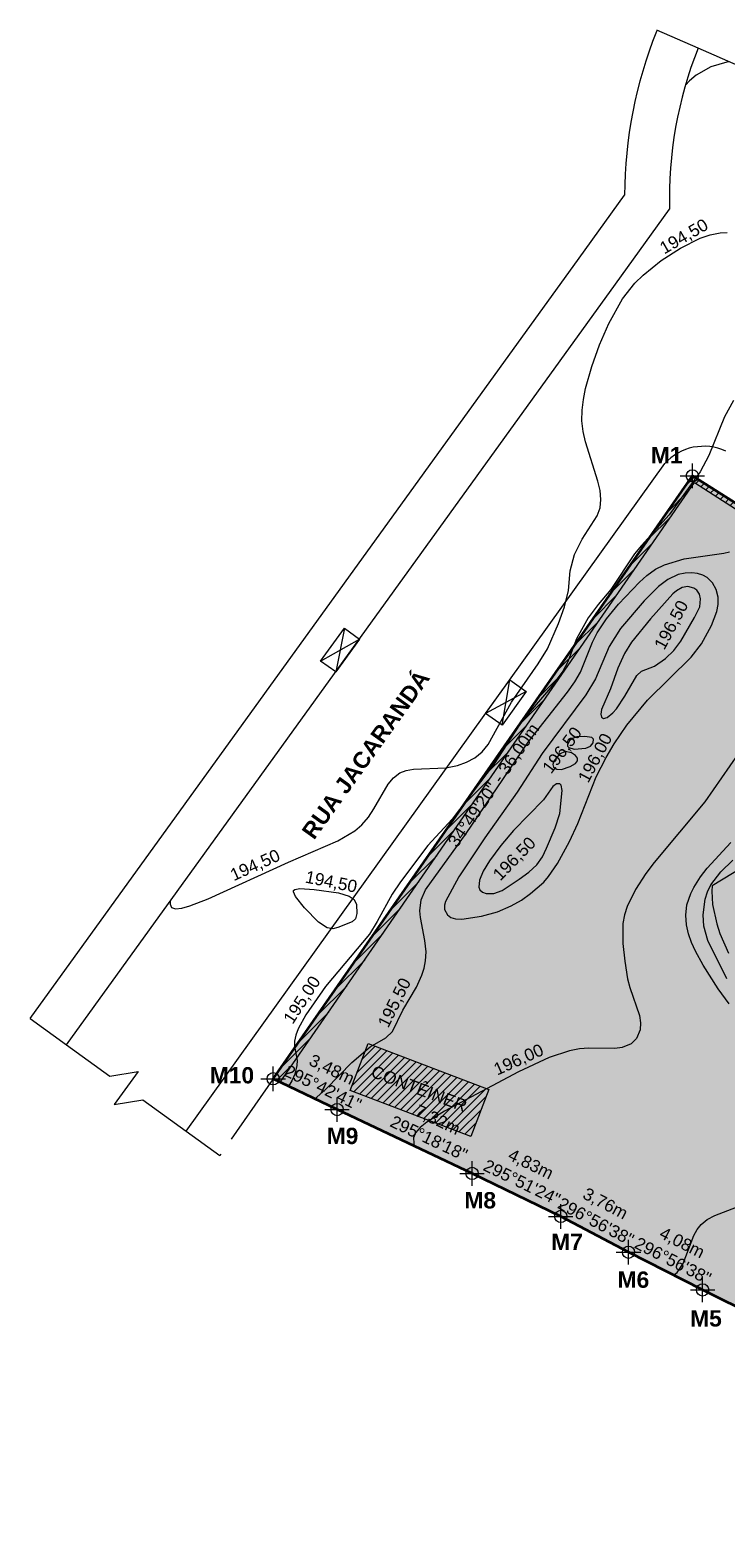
# Model space of a CAD drawing. Header units: metres. Extents: x 590370.8 to 590464.4, y 8271368.9 to 8271453.9.
# Tile 1 of 2: x 590370.8 to 590404.9, y 8271380.1 to 8271453.9. Entities that reach past the tile are written whole.
import ezdxf

# ---------------------------------------------------------------- set-up
doc = ezdxf.new("R2010")
doc.units = ezdxf.units.M
doc.header["$PDMODE"] = 34
doc.header["$PDSIZE"] = 0.6
doc.linetypes.add('ACAD_ISO10W100', pattern=[18, 12, -3, 0, -3])
doc.layers.get('0').update_dxf_attribs({"lineweight": 9})
for name, color, linetype, lineweight in [('@Confinantes', 30, 'ACAD_ISO10W100', 20), ('@Curvas de Nível', 23, 'Continuous', 9), ('@Edificação', 15, 'Continuous', 9), ('@Sistema Viário', 8, 'Continuous', 20), ('Boca de Lobo', 5, 'Continuous', 9)]:
    doc.layers.add(name, color=color, linetype=linetype, lineweight=lineweight)
doc.layers.add('@Hachura Lote', color=7, linetype='Continuous', lineweight=9, true_color=0xffffad, transparency=0.3)
doc.layers.add('@Perímetro', color=7, linetype='Continuous', lineweight=35, true_color=0x24b28c)
doc.styles.add('ARIAL-00', font='arial.ttf')
doc.styles.get("Standard").update_dxf_attribs({"font": 'arialbd.ttf'})
doc.styles.add('style1', font='arialbd.ttf')
pattern_1 = [(45, (0, 0), (-0.1975656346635, 0.1975656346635), [])]

msp = doc.modelspace()

# ---------------------------------------------------------------- hatches: boundary and pattern name
at = {"layer": '@Edificação'}
h = msp.add_hatch(dxfattribs=at)
h.set_pattern_fill('ANSI31', color=256, scale=0.088)
h.set_pattern_definition(pattern_1)
h.paths.add_polyline_path([(590421.045, 8271383.633), (590421.288, 8271383.512), (590421.344, 8271383.618), (590426.928, 8271394.24), (590435.741, 8271411.001), (590435.851, 8271411.212), (590418.216, 8271422.52), (590413.286, 8271425.681), (590403.284, 8271432.098), (590382.731, 8271402.55), (590383.082, 8271402.381), (590403.383, 8271431.769), (590432.407, 8271413.128), (590435.503, 8271411.139), (590432.162, 8271404.85), (590426.093, 8271393.28), (590421.189, 8271383.909), (590421.101, 8271383.739)])
h = msp.add_hatch(dxfattribs=at)
h.set_pattern_fill('ANSI31', color=256, scale=0.088)
h.set_pattern_definition(pattern_1)
h.paths.add_polyline_path([(590387.622, 8271404.188), (590387.486, 8271404.109), (590387.237, 8271403.895), (590386.507, 8271401.97), (590390.383, 8271400.5), (590391.124, 8271400.967), (590393.2, 8271402.063)])
h.paths.add_polyline_path([(590393.299, 8271402.026), (590393.2, 8271402.063), (590391.124, 8271400.967), (590390.383, 8271400.5), (590392.427, 8271399.725)])
h.paths.add_polyline_path([(590387.18, 8271402.348), (590392.073, 8271400.484), (590392.513, 8271401.639), (590387.62, 8271403.503)], flags=9)
h.paths.add_polyline_path([(590389.052, 8271401.875), (590392.932, 8271400.04), (590392.113, 8271398.309), (590388.233, 8271400.143)], flags=9)
at = {"layer": '@Hachura Lote'}
h = msp.add_hatch(color=256, dxfattribs=at)
h.dxf.hatch_style = 1
h.paths.add_polyline_path([(590428.252, 8271380.053), (590428.252, 8271380.053), (590425.259, 8271381.54), (590403.788, 8271392.204), (590400.153, 8271394.051), (590396.832, 8271395.804), (590392.483, 8271397.912), (590385.866, 8271401.041), (590382.731, 8271402.55), (590382.731, 8271402.55), (590403.284, 8271432.098), (590442.152, 8271407.538)])

# ---------------------------------------------------------------- linework, layer by layer
for p in [(590403.284, 8271432.098), (590382.731, 8271402.55), (590385.866, 8271401.041), (590392.483, 8271397.912), (590396.832, 8271395.804), (590400.153, 8271394.051), (590403.788, 8271392.204)]:
    msp.add_point(p)
at = {"layer": '@Confinantes', "ltscale": 0.3}
msp.add_lwpolyline([(590382.731, 8271402.55), (590380.113, 8271398.787)], dxfattribs=at)
at = {"layer": '@Curvas de Nível'}
for points, elevation in [([(590405.096, 8271452.388), (590404.967, 8271452.372), (590404.194, 8271452.135), (590403.475, 8271451.731), (590403.141, 8271451.455), (590402.943, 8271451.244)], 194), ([(590377.688, 8271411.258), (590377.674, 8271411.115), (590377.747, 8271410.946), (590377.95, 8271410.883), (590378.257, 8271410.917), (590378.641, 8271411.02), (590379.551, 8271411.362), (590383.489, 8271413.167), (590385.905, 8271414.207), (590386.736, 8271414.703), (590387.087, 8271415.002), (590387.403, 8271415.373), (590387.67, 8271415.778), (590388.375, 8271416.981), (590388.635, 8271417.303), (590388.937, 8271417.541), (590389.254, 8271417.665), (590389.608, 8271417.724), (590391.204, 8271417.788), (590391.772, 8271417.911), (590392.215, 8271418.07), (590392.625, 8271418.285), (590392.982, 8271418.567), (590393.276, 8271418.93), (590394.418, 8271421.01), (590395.725, 8271422.888), (590396.18, 8271423.625), (590396.719, 8271424.866), (590397.02, 8271425.685), (590397.21, 8271426.483), (590397.29, 8271427.443), (590397.503, 8271428.237), (590397.876, 8271428.997), (590398.62, 8271430.139), (590398.766, 8271430.536), (590398.802, 8271430.942), (590398.756, 8271431.375), (590398.654, 8271431.829), (590398.05, 8271433.771), (590397.936, 8271434.277), (590397.873, 8271434.789), (590397.878, 8271435.315), (590397.94, 8271435.846), (590398.047, 8271436.38), (590398.351, 8271437.451), (590398.737, 8271438.516), (590399.187, 8271439.559), (590399.862, 8271440.777), (590400.47, 8271441.537), (590400.875, 8271441.931), (590401.757, 8271442.644), (590402.696, 8271443.26), (590403.664, 8271443.745), (590404.154, 8271443.912), (590404.649, 8271444.006), (590404.995, 8271444.016)], 194.5), ([(590405.297, 8271435.788), (590404.865, 8271434.988), (590404.092, 8271433.097), (590403.672, 8271432.288), (590402.153, 8271430.182), (590400.783, 8271428.685), (590400.45, 8271428.275), (590399.293, 8271426.52), (590398.665, 8271425.793), (590398.175, 8271425.139), (590397.605, 8271424.118), (590397.168, 8271422.956), (590396.937, 8271422.53), (590396.322, 8271421.712), (590395.131, 8271420.318), (590394.813, 8271419.892), (590393.573, 8271417.992), (590391.516, 8271415.271), (590390.314, 8271413.98), (590388.981, 8271412.209), (590388.569, 8271411.597), (590387.837, 8271410.254), (590387.452, 8271409.641), (590385.304, 8271407.065), (590384.341, 8271405.684), (590383.962, 8271405), (590383.838, 8271404.682), (590383.778, 8271404.387), (590383.783, 8271404.156), (590383.901, 8271403.446), (590383.895, 8271403.208), (590383.802, 8271402.771), (590383.652, 8271402.444), (590383.544, 8271402.292), (590383.473, 8271402.193)], 195), ([(590384.777, 8271401.565), (590384.874, 8271401.652), (590385.336, 8271402.065), (590386.592, 8271403.343), (590387.486, 8271404.109), (590388.261, 8271404.562), (590388.588, 8271404.867), (590389.096, 8271405.917), (590389.761, 8271407.043), (590390.028, 8271407.634), (590390.138, 8271407.976), (590390.207, 8271408.326), (590390.226, 8271408.779), (590390.167, 8271409.327), (590389.951, 8271410.458), (590389.929, 8271410.783), (590389.995, 8271411.319), (590390.194, 8271411.808), (590392.196, 8271414.567), (590395.23, 8271419.046), (590397.158, 8271421.491), (590397.52, 8271422.002), (590397.797, 8271422.483), (590398.382, 8271423.947), (590398.616, 8271424.412), (590399.077, 8271425.089), (590399.665, 8271425.811), (590400.696, 8271426.889), (590401.05, 8271427.208), (590401.48, 8271427.517), (590401.922, 8271427.738), (590402.88, 8271428.027), (590404.822, 8271428.308), (590405.106, 8271428.368)], 195.5), ([(590405.944, 8271419.057), (590403.891, 8271416.127), (590401.413, 8271413.152), (590401.002, 8271412.613), (590400.493, 8271411.822), (590400.091, 8271410.999), (590399.952, 8271410.58), (590399.87, 8271410.157), (590399.882, 8271409.187), (590399.966, 8271408.312), (590400.107, 8271407.443), (590400.215, 8271407.027), (590400.689, 8271405.658), (590400.74, 8271405.293), (590400.718, 8271404.95), (590400.542, 8271404.52), (590400.284, 8271404.271), (590399.845, 8271404.08), (590399.476, 8271404.029), (590398.206, 8271404.047), (590397.753, 8271404.019), (590397.262, 8271403.928), (590396.267, 8271403.595), (590394.756, 8271402.885), (590391.124, 8271400.967), (590390.267, 8271400.426), (590389.934, 8271400.155), (590389.714, 8271399.903), (590389.608, 8271399.651), (590389.633, 8271399.393), (590389.646, 8271399.254)], 196), ([(590405.091, 8271406.228), (590404.552, 8271406.955), (590403.811, 8271408.125), (590403.431, 8271408.81), (590403.241, 8271409.232), (590403.092, 8271409.659), (590402.994, 8271410.087), (590402.958, 8271410.574), (590403.02, 8271411.071), (590403.21, 8271411.625), (590403.353, 8271411.92), (590403.676, 8271412.454), (590404.003, 8271412.866), (590405.178, 8271414.123)], 196.5), ([(590407.332, 8271413.873), (590404.258, 8271412.008), (590404.232, 8271411.75), (590404.273, 8271411.097), (590404.476, 8271410.146), (590404.636, 8271409.669), (590405.056, 8271408.705)], 197.5), ([(590404.979, 8271407.453), (590404.049, 8271409.323), (590403.841, 8271410.034), (590403.807, 8271410.592), (590403.912, 8271411.348), (590404.027, 8271411.711), (590404.19, 8271412.055), (590404.681, 8271412.69), (590405.268, 8271413.267)], 197), ([(590402.365, 8271392.927), (590402.472, 8271393.007), (590402.534, 8271393.054), (590402.828, 8271393.491), (590403.36, 8271394.87), (590403.516, 8271395.157), (590403.715, 8271395.409), (590404.018, 8271395.652), (590404.381, 8271395.849), (590405.661, 8271396.338)], 196.5)]:
    msp.add_lwpolyline(points, dxfattribs=dict(at, elevation=elevation))
for points, elevation in [([(590401.079, 8271421.102), (590403.219, 8271423.209), (590403.728, 8271423.863), (590404.229, 8271424.756), (590404.487, 8271425.455), (590404.55, 8271425.798), (590404.552, 8271426.154), (590404.456, 8271426.527), (590404.268, 8271426.852), (590404.002, 8271427.11), (590403.794, 8271427.231), (590403.539, 8271427.315), (590403.263, 8271427.351), (590402.932, 8271427.336), (590402.596, 8271427.264), (590402.075, 8271427.024), (590401.616, 8271426.669), (590400.916, 8271425.972), (590399.768, 8271424.612), (590399.213, 8271423.734), (590398.529, 8271422.155), (590398.059, 8271421.37), (590395.915, 8271418.494), (590394.688, 8271416.588), (590393.102, 8271414.352), (590391.837, 8271412.451), (590391.175, 8271411.23), (590391.127, 8271411.058), (590391.131, 8271410.845), (590391.273, 8271410.587), (590391.448, 8271410.462), (590391.673, 8271410.387), (590391.974, 8271410.371), (590392.946, 8271410.516), (590393.728, 8271410.73), (590394.402, 8271411.02), (590394.901, 8271411.31), (590395.356, 8271411.623), (590395.998, 8271412.186), (590396.237, 8271412.466), (590396.668, 8271413.102), (590397.255, 8271414.177), (590397.676, 8271415.063), (590398.574, 8271417.354), (590399.055, 8271418.291), (590399.449, 8271418.957), (590400.079, 8271419.872)], 196), ([(590400.565, 8271422.306), (590400.792, 8271422.52), (590401.427, 8271422.778), (590401.963, 8271423.15), (590402.374, 8271423.54), (590402.712, 8271423.991), (590403.395, 8271425.155), (590403.644, 8271425.685), (590403.691, 8271426.064), (590403.631, 8271426.301), (590403.5, 8271426.494), (590403.364, 8271426.599), (590403.056, 8271426.673), (590402.791, 8271426.62), (590402.509, 8271426.463), (590402.326, 8271426.314), (590401.231, 8271425.098), (590400.305, 8271423.941), (590399.958, 8271423.397), (590399.625, 8271422.673), (590399.271, 8271421.661), (590398.837, 8271420.644), (590398.79, 8271420.417), (590398.826, 8271420.277), (590398.925, 8271420.214), (590399.107, 8271420.263), (590399.382, 8271420.486), (590399.558, 8271420.685), (590399.98, 8271421.3)], 196.5), ([(590397.618, 8271419.311), (590397.389, 8271419.228), (590397.255, 8271419.119), (590397.161, 8271418.93), (590397.168, 8271418.844), (590397.226, 8271418.779), (590397.497, 8271418.703), (590398.064, 8271418.754), (590398.29, 8271418.851), (590398.424, 8271419.021), (590398.439, 8271419.201), (590398.355, 8271419.28), (590398.02, 8271419.328)], 196.5), ([(590397.361, 8271418.522), (590397.048, 8271418.589), (590396.776, 8271418.46), (590396.496, 8271418.117), (590396.445, 8271417.959), (590396.473, 8271417.826), (590396.646, 8271417.716), (590396.874, 8271417.708), (590397.295, 8271417.859), (590397.562, 8271418.006), (590397.655, 8271418.126), (590397.656, 8271418.261), (590397.557, 8271418.387)], 196.5), ([(590394.788, 8271412.332), (590395.259, 8271412.673), (590395.659, 8271413.04), (590395.934, 8271413.434), (590396.138, 8271413.851), (590396.562, 8271414.856), (590396.79, 8271415.556), (590396.903, 8271416.678), (590396.85, 8271416.939), (590396.791, 8271417.002), (590396.616, 8271417.011), (590396.443, 8271416.875), (590395.978, 8271416.22), (590394.521, 8271414.71), (590393.891, 8271413.976), (590393.341, 8271413.225), (590393.028, 8271412.725), (590392.842, 8271412.278), (590392.816, 8271411.94), (590392.863, 8271411.808), (590392.987, 8271411.69), (590393.168, 8271411.623), (590393.556, 8271411.63), (590393.955, 8271411.776)], 196.5), ([(590383.734, 8271411.782), (590383.794, 8271411.832), (590384.033, 8271411.87), (590384.742, 8271411.826), (590385.93, 8271411.656), (590386.452, 8271411.504), (590386.703, 8271411.331), (590386.822, 8271411.083), (590386.839, 8271410.65), (590386.762, 8271410.395), (590386.605, 8271410.237), (590385.91, 8271409.97), (590385.649, 8271409.902), (590385.376, 8271409.942), (590384.953, 8271410.23), (590384.275, 8271410.931), (590383.833, 8271411.485), (590383.728, 8271411.704)], 194.5)]:
    msp.add_lwpolyline(points, close=True, dxfattribs=dict(at, elevation=elevation))
at = {"layer": '@Edificação'}
msp.add_lwpolyline([(590421.045, 8271383.633), (590421.288, 8271383.512), (590421.344, 8271383.618), (590426.928, 8271394.24), (590435.741, 8271411.001), (590435.851, 8271411.212), (590418.216, 8271422.52), (590413.286, 8271425.681), (590403.284, 8271432.098), (590382.731, 8271402.55), (590383.082, 8271402.381), (590383.082, 8271402.381), (590403.383, 8271431.769), (590432.407, 8271413.128), (590435.503, 8271411.139), (590432.162, 8271404.85), (590426.093, 8271393.28), (590421.189, 8271383.909), (590421.101, 8271383.739), (590421.045, 8271383.633)], dxfattribs=at)
msp.add_lwpolyline([(590393.299, 8271402.026), (590392.427, 8271399.725), (590386.507, 8271401.97), (590387.383, 8271404.279)], close=True, dxfattribs=at)
at = {"layer": '@Perímetro'}
msp.add_lwpolyline([(590428.252, 8271380.053), (590428.252, 8271380.053), (590425.259, 8271381.54), (590403.788, 8271392.204), (590400.153, 8271394.051), (590396.832, 8271395.804), (590392.483, 8271397.912), (590385.866, 8271401.041), (590382.731, 8271402.55), (590382.731, 8271402.55), (590382.731, 8271402.55), (590403.284, 8271432.098), (590442.152, 8271407.538)], close=True, dxfattribs=at)
at = {"layer": '@Sistema Viário'}
msp.add_line((590378.459, 8271399.981), (590401.93, 8271432.702), dxfattribs=at)
msp.add_lwpolyline([(590401.547, 8271453.939), (590401.519, 8271453.87, 0.093195), (590399.959, 8271445.86)], format="xyb", dxfattribs=at)
for points in [[(590418.322, 8271446.606), (590411.07, 8271449.776), (590409.702, 8271449.283), (590410.602, 8271451.072), (590409.234, 8271450.579), (590403.564, 8271453.058), (590401.547, 8271453.939)], [(590370.817, 8271405.499), (590397.73, 8271442.772), (590399.959, 8271445.86)], [(590372.6, 8271404.212), (590399.513, 8271441.485), (590402.167, 8271445.159)], [(590370.817, 8271405.499), (590372.6, 8271404.212), (590374.719, 8271402.682), (590376.115, 8271402.907), (590374.944, 8271401.286), (590376.34, 8271401.511), (590378.459, 8271399.981), (590380.113, 8271398.787)]]:
    msp.add_lwpolyline(points, dxfattribs=at)
for centre, radius, start, end in [((590422.039, 8271445.718), 19.879, 158.33322, 181.61002), ((590403.838, 8271430.97), 2.576, 64.99489, 137.76835)]:
    msp.add_arc(centre, radius, start, end, dxfattribs=at)
at = {"layer": 'Boca de Lobo'}
for p, q in [((590386.221, 8271424.637), (590385.805, 8271422.5)), ((590385.056, 8271423.023), (590386.961, 8271424.102)), ((590393.958, 8271419.876), (590394.331, 8271422.108)), ((590395.142, 8271421.527), (590393.147, 8271420.458))]:
    msp.add_line(p, q, dxfattribs=at)
for points in [[(590385.056, 8271423.023), (590386.221, 8271424.637), (590386.961, 8271424.102), (590385.797, 8271422.488)], [(590395.142, 8271421.527), (590393.958, 8271419.876), (590393.147, 8271420.458), (590394.331, 8271422.108)]]:
    msp.add_lwpolyline(points, close=True, dxfattribs=at)

# ---------------------------------------------------------------- texts
at = {"style": 'style1'}
for s, p in [('M1', (590401.248, 8271432.713)), ('M10', (590379.623, 8271402.321)), ('M9', (590385.357, 8271399.351)), ('M8', (590392.107, 8271396.197)), ('M7', (590396.363, 8271394.153)), ('M6', (590399.619, 8271392.306)), ('M5', (590403.176, 8271390.407))]:
    msp.add_text(s, height=0.8, dxfattribs=at).set_placement(p)
at = {"char_height": 0.6, "attachment_point": 5, "style": 'ARIAL-00'}
for s, insert, rotation in [('34°49\'20" - 36,00m', (590393.579, 8271416.911), 55.1779), ('3,48m\\P295°42\'41"', (590385.395, 8271402.561), 334.28851), ('4,83m\\P295°51\'24"', (590395.147, 8271397.924), 334.14331), ('3,76m\\P296°56\'38"', (590398.791, 8271395.997), 332.16927), ('4,08m\\P296°56\'38"', (590402.561, 8271394.078), 333.05599)]:
    msp.add_mtext(s, dxfattribs=dict(at, insert=insert, rotation=rotation))
at = {"insert": (590390.583, 8271400.092), "char_height": 0.6, "width": 3.99209, "attachment_point": 5, "rotation": 334.69489, "style": 'ARIAL-00'}
msp.add_mtext('7,32m\\P295°18\'18"', dxfattribs=at)
at = {"layer": '@Curvas de Nível', "char_height": 0.6, "attachment_point": 5, "style": 'ARIAL-00'}
for s, insert, rotation in [('194,50', (590402.892, 8271443.793), 29.98764), ('196,50', (590402.292, 8271424.769), 61.92656), ('196,50', (590396.935, 8271418.628), 53.00034), ('196,00', (590398.561, 8271418.253), 61.92656), ('196,50', (590394.588, 8271413.303), 45.64298), ('194,50', (590381.866, 8271412.979), 24.31664), ('194,50', (590385.57, 8271412.157), 348.58033), ('195,00', (590384.182, 8271406.393), 56.97283), ('195,50', (590388.72, 8271406.261), 63.50852), ('196,00', (590394.784, 8271403.449), 24.14569)]:
    msp.add_mtext(s, dxfattribs=dict(at, insert=insert, rotation=rotation))
at = {"layer": '@Edificação', "insert": (590389.89, 8271402.063), "char_height": 0.6, "attachment_point": 5, "rotation": 339.15098, "style": 'ARIAL-00'}
msp.add_mtext('CONTÊINER', dxfattribs=at)
at = {"layer": '@Sistema Viário', "insert": (590387.273, 8271418.437), "char_height": 0.8, "attachment_point": 5, "rotation": 54.34801}
msp.add_mtext('RUA JACARANDÁ', dxfattribs=at)

doc.saveas('drawing.dxf')
